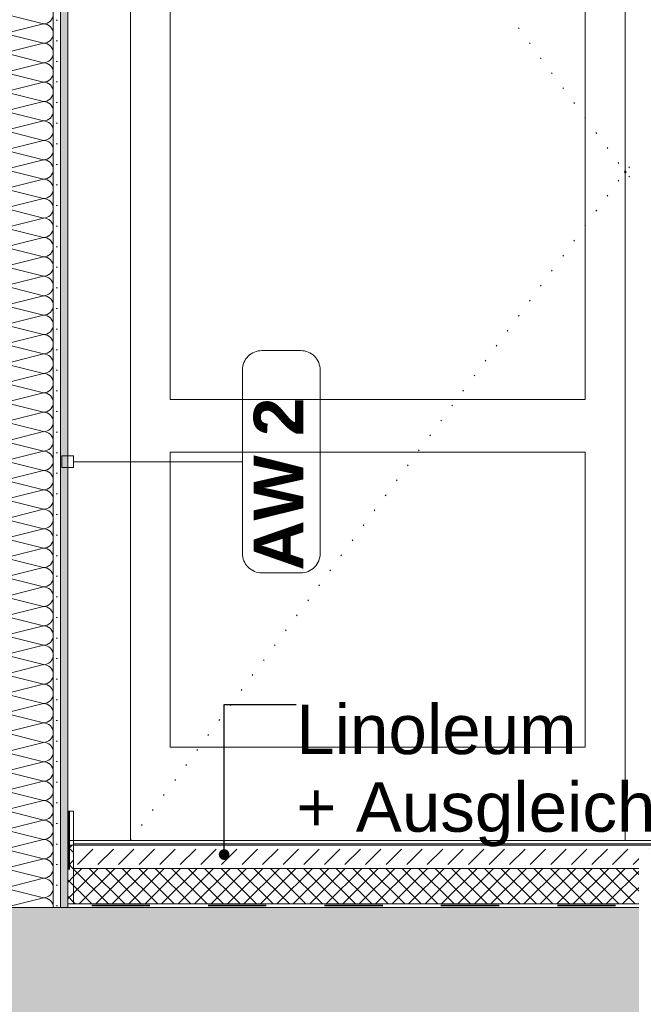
# Model space of a CAD drawing. Header units: metres. Extents: x -17.8 to 3.6, y -5.9 to 16.3.
# Tile 39 of 77: x -8.2 to -7.1, y 3.1 to 4.8. Entities that reach past the tile are written whole.
import ezdxf

# ---------------------------------------------------------------- set-up
doc = ezdxf.new("R2010")
doc.units = ezdxf.units.M
doc.header["$MEASUREMENT"] = 0
doc.linetypes.add('Strichlinie eng', pattern=[0.115, 0.075, -0.04])
doc.linetypes.add('Wipeout_Contour', pattern=[1, 0, -1])
for name, color, linetype in [('152 - Bemaßung_ Beschriftung.Ausbau', 7, 'Continuous'), ('301 - Elemente.Linie', 7, 'Continuous'), ('603 - Struktur.Bodenplatte_ Decke Roh', 7, 'Continuous'), ('605 - Struktur.Wand Innen', 7, 'Continuous'), ('650 - Abdeckung.Fußboden Aufbau', 7, 'Continuous'), ('Neubau_152 - Bemaßung_ Beschriftung.Ausbau', 7, 'Continuous'), ('Neubau_605 - Struktur.Wand Innen', 7, 'Continuous'), ('Neubau_606 - Struktur.Wand Innen Ausbau', 7, 'Continuous')]:
    doc.layers.add(name, color=color, linetype=linetype)
doc.styles.add('ERSTELLTER_STIL_1', font='txt')
doc.styles.add('ERSTELLTER_STIL_2', font='txt')
doc.dimstyles.new('ERSTELLTER_STIL__1', dxfattribs={"dimtxt": 0.1, "dimasz": 0.0532, "dimexe": 0.18, "dimexo": 0.0625, "dimgap": 0, "dimtad": 1, "dimzin": 0, "dimdsep": 46, "dimtxsty": 'ERSTELLTER_STIL_1', "dimblk": 'ARROWHEAD_2', "dimblk1": 'ARROWHEAD_2', "dimblk2": 'ARROWHEAD_2', "dimcen": 0.09, "dimse1": 1, "dimse2": 1, "dimclrd": 7, "dimclre": 7, "dimclrt": 7, "dimazin": 0, "dimtfac": 1, "dimtdec": 4, "dimtmove": 0, "dimatfit": 3, "dimfxl": 1, "dimtolj": 1, "dimtzin": 0, "dimarcsym": 0})
doc.dimstyles.new('ERSTELLTER_STIL__4', dxfattribs={"dimtxt": 0.18, "dimasz": 0.03648, "dimexe": 0.18, "dimexo": 0.0625, "dimgap": 0, "dimtad": 0, "dimtih": 1, "dimtoh": 1, "dimdec": 4, "dimzin": 0, "dimdsep": 46, "dimcen": 0.09, "dimadec": 0, "dimazin": 0, "dimtfac": 1, "dimtdec": 4, "dimtmove": 0, "dimatfit": 3, "dimldrblk": 'ARROWHEAD_11', "dimfxl": 1, "dimtolj": 1, "dimtzin": 0, "dimarcsym": 0})
pattern_1 = [(45, (0, 0), (-0.014142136, 0.014142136), []), (135, (0, 0), (0.014142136, 0.014142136), [])]
pattern_2 = [(45, (0, 0), (-0.01767767, 0.01767767), [0, -0.025])]

# ---------------------------------------------------------------- blocks, each defined once
blk = doc.blocks.new('*X17')
at = {"layer": 'Neubau_606 - Struktur.Wand Innen Ausbau', "color": 1, "linetype": 'Continuous', "lineweight": 5}
for p, q in [((-8.1191, 4.7667), (-8.1858, 4.7833)), ((-8.1191, 4.7667), (-8.1858, 4.75)), ((-8.1191, 4.7333), (-8.1858, 4.75)), ((-8.1191, 4.7333), (-8.1858, 4.7167)), ((-8.1191, 4.7), (-8.1858, 4.7167)), ((-8.1191, 4.7), (-8.1858, 4.6833)), ((-8.1191, 4.6667), (-8.1858, 4.6833)), ((-8.1191, 4.6667), (-8.1858, 4.65)), ((-8.1191, 4.6333), (-8.1858, 4.65)), ((-8.1191, 4.6333), (-8.1858, 4.6167)), ((-8.1191, 4.6), (-8.1858, 4.6167)), ((-8.1191, 4.6), (-8.1858, 4.5833)), ((-8.1191, 4.5667), (-8.1858, 4.5833)), ((-8.1191, 4.5667), (-8.1858, 4.55)), ((-8.1191, 4.5333), (-8.1858, 4.55)), ((-8.1191, 4.5333), (-8.1858, 4.5167)), ((-8.1191, 4.5), (-8.1858, 4.5167)), ((-8.1191, 4.5), (-8.1858, 4.4833)), ((-8.1191, 4.4667), (-8.1858, 4.4833)), ((-8.1191, 4.4667), (-8.1858, 4.45)), ((-8.1191, 4.4333), (-8.1858, 4.45)), ((-8.1191, 4.4333), (-8.1858, 4.4167)), ((-8.1191, 4.4), (-8.1858, 4.4167)), ((-8.1191, 4.4), (-8.1858, 4.3833)), ((-8.1191, 4.3667), (-8.1858, 4.3833)), ((-8.1191, 4.3667), (-8.1858, 4.35)), ((-8.1191, 4.3333), (-8.1858, 4.35)), ((-8.1191, 4.3333), (-8.1858, 4.3167)), ((-8.1191, 4.3), (-8.1858, 4.3167)), ((-8.1191, 4.3), (-8.1858, 4.2833)), ((-8.1191, 4.2667), (-8.1858, 4.2833)), ((-8.1191, 4.2667), (-8.1858, 4.25)), ((-8.1191, 4.2333), (-8.1858, 4.25)), ((-8.1191, 4.2333), (-8.1858, 4.2167)), ((-8.1191, 4.2), (-8.1858, 4.2167)), ((-8.1191, 4.2), (-8.1858, 4.1833)), ((-8.1191, 4.1667), (-8.1858, 4.1833)), ((-8.1191, 4.1667), (-8.1858, 4.15)), ((-8.1191, 4.1333), (-8.1858, 4.15)), ((-8.1191, 4.1333), (-8.1858, 4.1167)), ((-8.1191, 4.1), (-8.1858, 4.1167)), ((-8.1191, 4.1), (-8.1858, 4.0833)), ((-8.1191, 4.0667), (-8.1858, 4.0833)), ((-8.1191, 4.0667), (-8.1858, 4.05)), ((-8.1191, 4.0333), (-8.1858, 4.05)), ((-8.1191, 4.0333), (-8.1858, 4.0167)), ((-8.1191, 4), (-8.1858, 4.0167)), ((-8.1191, 4), (-8.1858, 3.9833)), ((-8.1191, 3.9667), (-8.1858, 3.9833)), ((-8.1191, 3.9667), (-8.1858, 3.95)), ((-8.1191, 3.9333), (-8.1858, 3.95)), ((-8.1191, 3.9333), (-8.1858, 3.9167)), ((-8.1191, 3.9), (-8.1858, 3.9167)), ((-8.1191, 3.9), (-8.1858, 3.8833)), ((-8.1191, 3.8667), (-8.1858, 3.8833)), ((-8.1191, 3.8667), (-8.1858, 3.85)), ((-8.1191, 3.8333), (-8.1858, 3.85)), ((-8.1191, 3.8333), (-8.1858, 3.8167)), ((-8.1191, 3.8), (-8.1858, 3.8167)), ((-8.1191, 3.8), (-8.1858, 3.7833)), ((-8.1191, 3.7667), (-8.1858, 3.7833)), ((-8.1191, 3.7667), (-8.1858, 3.75)), ((-8.1191, 3.7333), (-8.1858, 3.75)), ((-8.1191, 3.7333), (-8.1858, 3.7167)), ((-8.1191, 3.7), (-8.1858, 3.7167)), ((-8.1191, 3.7), (-8.1858, 3.6833)), ((-8.1191, 3.6667), (-8.1858, 3.6833)), ((-8.1191, 3.6667), (-8.1858, 3.65)), ((-8.1191, 3.6333), (-8.1858, 3.65)), ((-8.1191, 3.6333), (-8.1858, 3.6167)), ((-8.1191, 3.6), (-8.1858, 3.6167)), ((-8.1191, 3.6), (-8.1858, 3.5833)), ((-8.1191, 3.5667), (-8.1858, 3.5833)), ((-8.1191, 3.5667), (-8.1858, 3.55)), ((-8.1191, 3.5333), (-8.1858, 3.55)), ((-8.1191, 3.5333), (-8.1858, 3.5167)), ((-8.1191, 3.5), (-8.1858, 3.5167)), ((-8.1191, 3.5), (-8.1858, 3.4833)), ((-8.1191, 3.4667), (-8.1858, 3.4833)), ((-8.1191, 3.4667), (-8.1858, 3.45)), ((-8.1191, 3.4333), (-8.1858, 3.45)), ((-8.1191, 3.4333), (-8.1858, 3.4167)), ((-8.1191, 3.4), (-8.1858, 3.4167)), ((-8.1191, 3.4), (-8.1858, 3.3833)), ((-8.1191, 3.3667), (-8.1858, 3.3833)), ((-8.1191, 3.3667), (-8.1858, 3.35)), ((-8.1191, 3.3333), (-8.1858, 3.35)), ((-8.1191, 3.3333), (-8.1858, 3.3167)), ((-8.1191, 3.3), (-8.1858, 3.3167)), ((-8.1191, 3.3), (-8.1858, 3.2833)), ((-8.1191, 3.2667), (-8.1858, 3.2833)), ((-8.1191, 3.2667), (-8.1858, 3.25))]:
    blk.add_line(p, q, dxfattribs=at)
for centre, start, end in [((-8.1191, 4.7833), 270, 0), ((-8.1191, 4.75), 0, 90), ((-8.1191, 4.75), 270, 0), ((-8.1191, 4.7167), 0, 90), ((-8.1191, 4.7167), 270, 0), ((-8.1191, 4.6833), 0, 90), ((-8.1191, 4.6833), 270, 0), ((-8.1191, 4.65), 0, 90), ((-8.1191, 4.65), 270, 0), ((-8.1191, 4.6167), 0, 90), ((-8.1191, 4.6167), 270, 0), ((-8.1191, 4.5833), 0, 90), ((-8.1191, 4.5833), 270, 0), ((-8.1191, 4.55), 0, 90), ((-8.1191, 4.55), 270, 0), ((-8.1191, 4.5167), 0, 90), ((-8.1191, 4.5167), 270, 0), ((-8.1191, 4.4833), 0, 90), ((-8.1191, 4.4833), 270, 0), ((-8.1191, 4.45), 0, 90), ((-8.1191, 4.45), 270, 0), ((-8.1191, 4.4167), 0, 90), ((-8.1191, 4.4167), 270, 0), ((-8.1191, 4.3833), 0, 90), ((-8.1191, 4.3833), 270, 0), ((-8.1191, 4.35), 0, 90), ((-8.1191, 4.35), 270, 0), ((-8.1191, 4.3167), 0, 90), ((-8.1191, 4.3167), 270, 0), ((-8.1191, 4.2833), 0, 90), ((-8.1191, 4.2833), 270, 0), ((-8.1191, 4.25), 0, 90), ((-8.1191, 4.25), 270, 0), ((-8.1191, 4.2167), 0, 90), ((-8.1191, 4.2167), 270, 0), ((-8.1191, 4.1833), 0, 90), ((-8.1191, 4.1833), 270, 0), ((-8.1191, 4.15), 0, 90), ((-8.1191, 4.15), 270, 0), ((-8.1191, 4.1167), 0, 90), ((-8.1191, 4.1167), 270, 0), ((-8.1191, 4.0833), 0, 90), ((-8.1191, 4.0833), 270, 0), ((-8.1191, 4.05), 0, 90), ((-8.1191, 4.05), 270, 0), ((-8.1191, 4.0167), 0, 90), ((-8.1191, 4.0167), 270, 0), ((-8.1191, 3.9833), 0, 90), ((-8.1191, 3.9833), 270, 0), ((-8.1191, 3.95), 0, 90), ((-8.1191, 3.95), 270, 0), ((-8.1191, 3.9167), 0, 90), ((-8.1191, 3.9167), 270, 0), ((-8.1191, 3.8833), 0, 90), ((-8.1191, 3.8833), 270, 0), ((-8.1191, 3.85), 0, 90), ((-8.1191, 3.85), 270, 0), ((-8.1191, 3.8167), 0, 90), ((-8.1191, 3.8167), 270, 0), ((-8.1191, 3.7833), 0, 90), ((-8.1191, 3.7833), 270, 0), ((-8.1191, 3.75), 0, 90), ((-8.1191, 3.75), 270, 0), ((-8.1191, 3.7167), 0, 90), ((-8.1191, 3.7167), 270, 0), ((-8.1191, 3.6833), 0, 90), ((-8.1191, 3.6833), 270, 0), ((-8.1191, 3.65), 0, 90), ((-8.1191, 3.65), 270, 0), ((-8.1191, 3.6167), 0, 90), ((-8.1191, 3.6167), 270, 0), ((-8.1191, 3.5833), 0, 90), ((-8.1191, 3.5833), 270, 0), ((-8.1191, 3.55), 0, 90), ((-8.1191, 3.55), 270, 0), ((-8.1191, 3.5167), 0, 90), ((-8.1191, 3.5167), 270, 0), ((-8.1191, 3.4833), 0, 90), ((-8.1191, 3.4833), 270, 0), ((-8.1191, 3.45), 0, 90), ((-8.1191, 3.45), 270, 0), ((-8.1191, 3.4167), 0, 90), ((-8.1191, 3.4167), 270, 0), ((-8.1191, 3.3833), 0, 90), ((-8.1191, 3.3833), 270, 0), ((-8.1191, 3.35), 0, 90), ((-8.1191, 3.35), 270, 0), ((-8.1191, 3.3167), 0, 90), ((-8.1191, 3.3167), 270, 0), ((-8.1191, 3.2833), 0, 90), ((-8.1191, 3.2833), 270, 0), ((-8.1191, 3.25), 0, 90)]:
    blk.add_arc(centre, 0.0167, start, end, dxfattribs=at)
blk = doc.blocks.new('*D92')
at = {"layer": '152 - Bemaßung_ Beschriftung.Ausbau', "color": 7, "linetype": 'Continuous', "lineweight": 5}
for p, q in [((-14.855, 0), (-14.855, 13.3199)), ((-14.89, 0.0202), (-14.82, -0.0202)), ((-14.8025, 0), (-14.9075, 0)), ((-14.855, -1.75), (-14.855, 0)), ((-14.89, -1.7298), (-14.82, -1.7702)), ((-14.8025, -1.75), (-14.9075, -1.75))]:
    blk.add_line(p, q, dxfattribs=at)
at = {"color": 254, "linetype": 'Wipeout_Contour', "lineweight": 0, "ltscale": 59.837338}
blk.add_wipeout([(-14.8563, -1.0268), (-14.8563, -0.7232), (-14.9938, -0.7232), (-14.9938, -1.0268)], dxfattribs=at).dxf.layer = '152 - Bemaßung_ Beschriftung.Ausbau'
at = {"layer": '152 - Bemaßung_ Beschriftung.Ausbau', "color": 7, "lineweight": 5, "insert": (-14.875, -1.008), "char_height": 0.1, "attachment_point": 7, "rotation": 90, "style": 'ERSTELLTER_STIL_1'}
blk.add_mtext('\\A1;{\\pql;\\fArial|b0|i0|c0|p38;1,75}', dxfattribs=at)
blk = doc.blocks.new('ARROWHEAD_2')
at = {"color": 0, "linetype": 'Continuous', "lineweight": 0}
for p, q in [((-0.378, -0.655), (0.378, 0.655)), ((0, 0), (-1, 0))]:
    blk.add_line(p, q, dxfattribs=at)
blk = doc.blocks.new('*D93')
at = {"layer": '152 - Bemaßung_ Beschriftung.Ausbau', "color": 7, "linetype": 'Continuous', "lineweight": 5}
for p, q in [((-14.855, 13.3199), (-14.855, 13.3541)), ((-14.82, 13.2997), (-14.89, 13.3401)), ((-14.8025, 13.3199), (-14.9075, 13.3199)), ((-14.855, 0), (-14.855, 13.3199)), ((-14.89, 0.0202), (-14.82, -0.0202))]:
    blk.add_line(p, q, dxfattribs=at)
at = {"color": 254, "linetype": 'Wipeout_Contour', "lineweight": 0, "ltscale": 65.424627}
blk.add_wipeout([(-14.8563, 6.4201), (-14.8563, 6.8997), (-14.9938, 6.8997), (-14.9938, 6.4201)], dxfattribs=at).dxf.layer = '152 - Bemaßung_ Beschriftung.Ausbau'
at = {"layer": '152 - Bemaßung_ Beschriftung.Ausbau', "color": 7, "lineweight": 5, "insert": (-14.8556, 6.4389), "char_height": 0.1, "attachment_point": 7, "rotation": 90, "style": 'ERSTELLTER_STIL_1'}
blk.add_mtext('\\A1;{\\pql;\\fArial|b0|i0|c0|p38;13,31\\fArial|b0|i0|c0|p38;\\A1{\\H.66x;\\S99^  ;}}', dxfattribs=at)
blk = doc.blocks.new('*D99')
at = {"layer": '152 - Bemaßung_ Beschriftung.Ausbau', "color": 7, "linetype": 'Continuous', "lineweight": 5}
for p, q in [((-14.39, 4.1552), (-14.32, 4.1148)), ((-14.3025, 4.135), (-14.4075, 4.135)), ((-14.355, 3.365), (-14.355, 4.135)), ((-14.39, 3.3852), (-14.32, 3.3448)), ((-14.3025, 3.365), (-14.4075, 3.365))]:
    blk.add_line(p, q, dxfattribs=at)
at = {"color": 254, "linetype": 'Wipeout_Contour', "lineweight": 0, "ltscale": 59.657929}
blk.add_wipeout([(-14.3563, 3.6554), (-14.3563, 3.8446), (-14.4938, 3.8446), (-14.4938, 3.6554)], dxfattribs=at).dxf.layer = '152 - Bemaßung_ Beschriftung.Ausbau'
at = {"layer": '152 - Bemaßung_ Beschriftung.Ausbau', "color": 7, "lineweight": 5, "insert": (-14.375, 3.6741), "char_height": 0.1, "attachment_point": 7, "rotation": 90, "style": 'ERSTELLTER_STIL_1'}
blk.add_mtext('\\A1;{\\pql;\\fArial|b0|i0|c0|p38;77}', dxfattribs=at)
blk = doc.blocks.new('*D100')
at = {"layer": '152 - Bemaßung_ Beschriftung.Ausbau', "color": 7, "linetype": 'Continuous', "lineweight": 5}
for p, q in [((-14.39, 6.1652), (-14.32, 6.1248)), ((-14.3025, 6.145), (-14.4075, 6.145)), ((-14.355, 4.135), (-14.355, 6.145)), ((-14.39, 4.1552), (-14.32, 4.1148)), ((-14.3025, 4.135), (-14.4075, 4.135))]:
    blk.add_line(p, q, dxfattribs=at)
at = {"color": 254, "linetype": 'Wipeout_Contour', "lineweight": 0, "ltscale": 61.298089}
blk.add_wipeout([(-14.3563, 4.9882), (-14.3563, 5.2918), (-14.4938, 5.2918), (-14.4938, 4.9882)], dxfattribs=at).dxf.layer = '152 - Bemaßung_ Beschriftung.Ausbau'
at = {"layer": '152 - Bemaßung_ Beschriftung.Ausbau', "color": 7, "lineweight": 5, "insert": (-14.375, 5.007), "char_height": 0.1, "attachment_point": 7, "rotation": 90, "style": 'ERSTELLTER_STIL_1'}
blk.add_mtext('\\A1;{\\pql;\\fArial|b0|i0|c0|p38;2,01}', dxfattribs=at)
blk = doc.blocks.new('ARROWHEAD_11')
at = {"color": 0, "linetype": 'Continuous', "lineweight": 0}
blk.add_line((0, 0), (-1, 0), dxfattribs=at)
at = {"color": 0, "linetype": 'Continuous', "lineweight": 0, "const_width": 0.25, "flags": 128}
blk.add_lwpolyline([(-0.125, 0, 1), (0.125, 0, 1)], format="xyb", close=True, dxfattribs=at)

msp = doc.modelspace()

# ---------------------------------------------------------------- hatches: boundary and pattern name
at = {"layer": '603 - Struktur.Bodenplatte_ Decke Roh', "linetype": 'Continuous', "lineweight": 5}
h = msp.add_hatch(dxfattribs=at)
h.set_pattern_fill('Beton__Stahlbeton_0001', style=0, pattern_type=2)
h.set_pattern_definition([(45, (0, 0), (-0.0848528, 0.0848528), []), (45, (-0.04243, 0.04243), (-0.0848528, 0.0848528), [0.09, -0.03])])
h.paths.add_polyline_path([(-0.005, 3), (-0.005, 3.25), (-13.695, 3.25), (-13.695, 3), (-13.455, 3), (-13.31, 3), (-12.99, 3), (-11.22, 3), (-11.1055, 3), (-8.51, 3), (-8.09, 3), (-6.01, 3), (-5.79, 3), (-5.41, 3), (-5.19, 3), (-0.71, 3), (-0.39, 3), (-0.245, 3)])
at = {"layer": '650 - Abdeckung.Fußboden Aufbau', "linetype": 'Continuous', "lineweight": 5}
h = msp.add_hatch(dxfattribs=at)
h.set_pattern_fill('Dämmung__hart_2_0001', color=1, style=0, pattern_type=2)
h.set_pattern_definition(pattern_1)
h.paths.add_polyline_path([(-8.0675, 3.256), (-8.0775, 3.256), (-8.0775, 3.357), (-8.0675, 3.357)])
h = msp.add_hatch(dxfattribs=at)
h.set_pattern_fill('Beton__unbewehrt_0001', color=1, style=0, pattern_type=2)
h.set_pattern_definition([(45, (0, 0), (-0.03535534, 0.03535534), [0.0375, -0.0125]), (45, (1e-17, 0.035355), (-0.03535534, 0.03535534), [0.0375, -0.0125])])
h.paths.add_polyline_path([(-6.0325, 3.357), (-6.0325, 3.317), (-8.0675, 3.317), (-8.0675, 3.357)])
h = msp.add_hatch(dxfattribs=at)
h.set_pattern_fill('Dämmung__hart_2_0001', color=1, style=0, pattern_type=2)
h.set_pattern_definition(pattern_1)
h.paths.add_polyline_path([(-6.0325, 3.317), (-6.0325, 3.256), (-8.0675, 3.256), (-8.0675, 3.317)])
at = {"layer": 'Neubau_606 - Struktur.Wand Innen Ausbau', "linetype": 'Continuous', "lineweight": 5}
h = msp.add_hatch(dxfattribs=at)
h.set_pattern_fill('Gips_0001', style=0, pattern_type=2)
h.set_pattern_definition(pattern_2)
h.paths.add_polyline_path([(-8.09, 3.25), (-8.0775, 3.25), (-8.0775, 6.255), (-8.09, 6.255), (-8.09, 5.705)])
h = msp.add_hatch(dxfattribs=at)
h.set_pattern_fill('Gips_0001', style=0, pattern_type=2)
h.set_pattern_definition(pattern_2)
h.paths.add_polyline_path([(-8.1025, 5.705), (-8.1025, 3.25), (-8.09, 3.25), (-8.09, 5.705)])

# ---------------------------------------------------------------- linework, layer by layer
at = {"layer": '301 - Elemente.Linie', "color": 1, "linetype": 'Continuous', "lineweight": 13, "flags": 128}
msp.add_lwpolyline([(-8.0675, 3.365), (-8.0763, 3.365), (-8.0763, 3.415), (-8.0675, 3.415)], close=True, dxfattribs=at)
at = {"layer": '301 - Elemente.Linie', "color": 92, "linetype": 'Strichlinie eng', "lineweight": 35, "true_color": 0x00be00, "flags": 128}
msp.add_lwpolyline([(-8.0748, 3.415), (-8.0748, 3.2534), (-6.0251, 3.2534), (-6.0251, 3.415)], dxfattribs=at)
at = {"layer": '603 - Struktur.Bodenplatte_ Decke Roh', "color": 1, "linetype": 'Continuous', "lineweight": 13}
msp.add_line((-6.0325, 3.256), (-8.0775, 3.256), dxfattribs=at)
at = {"layer": '603 - Struktur.Bodenplatte_ Decke Roh', "color": 7, "linetype": 'Continuous', "lineweight": 13, "flags": 128}
msp.add_lwpolyline([(-0.245, 3.25), (-0.255, 3.25), (-5.8725, 3.25), (-5.885, 3.25), (-5.8975, 3.25), (-5.9975, 3.25), (-6.01, 3.25), (-6.0225, 3.25), (-8.0775, 3.25), (-8.09, 3.25), (-8.1025, 3.25), (-8.2025, 3.25), (-8.215, 3.25), (-8.2275, 3.25), (-13.445, 3.25), (-13.455, 3.25)], dxfattribs=at)
at = {"layer": '605 - Struktur.Wand Innen', "color": 1, "linetype": 'Continuous', "lineweight": 13, "flags": 128}
msp.add_lwpolyline([(-8.0675, 3.365), (-8.0675, 3.317)], dxfattribs=at)
at = {"layer": '650 - Abdeckung.Fußboden Aufbau', "color": 7, "linetype": 'Continuous', "lineweight": 5}
msp.add_line((-6.0225, 3.365), (-8.0775, 3.365), dxfattribs=at)
at = {"layer": '650 - Abdeckung.Fußboden Aufbau', "color": 1, "linetype": 'Continuous', "lineweight": 13}
for p, q in [((-8.0675, 3.365), (-6.0325, 3.365)), ((-8.0675, 3.359), (-6.0325, 3.359)), ((-8.0675, 3.357), (-6.0325, 3.357)), ((-8.0675, 3.317), (-6.0325, 3.317))]:
    msp.add_line(p, q, dxfattribs=at)
at = {"layer": '650 - Abdeckung.Fußboden Aufbau', "color": 1, "linetype": 'Continuous', "lineweight": 9, "flags": 128}
msp.add_lwpolyline([(-8.0675, 3.256), (-8.0775, 3.256), (-8.0775, 3.357), (-8.0675, 3.357)], close=True, dxfattribs=at)
at = {"layer": 'Neubau_605 - Struktur.Wand Innen', "color": 1, "linetype": 'Continuous', "lineweight": 5}
for p, q in [((-7.97, 5.66), (-7.97, 3.365)), ((-7.97, 3.365), (-7.97, 5.66)), ((-7.9014, 4.1216), (-7.9014, 5.66)), ((-7.1888, 5.66), (-7.1888, 4.1216)), ((-7.1201, 3.365), (-7.1201, 5.66)), ((-7.1198, 3.365), (-7.1198, 5.66)), ((-7.3034, 4.76), (-7.3022, 4.7584)), ((-7.2844, 4.7343), (-7.2832, 4.7327)), ((-7.2653, 4.7085), (-7.2641, 4.7069)), ((-7.2463, 4.6828), (-7.2451, 4.6812)), ((-7.2272, 4.6571), (-7.2261, 4.6555)), ((-7.2082, 4.6314), (-7.207, 4.6298)), ((-7.1892, 4.6057), (-7.1888, 4.6052)), ((-7.1888, 4.6052), (-7.188, 4.6041)), ((-7.1701, 4.58), (-7.1689, 4.5784)), ((-7.1511, 4.5543), (-7.1499, 4.5527)), ((-7.132, 4.5285), (-7.1308, 4.5269)), ((-7.1213, 4.5141), (-7.1201, 4.5125)), ((-7.1185, 4.514), (-7.1198, 4.5125)), ((-7.1123, 4.5212), (-7.1136, 4.5197)), ((-7.132, 4.4965), (-7.1308, 4.4981)), ((-7.1213, 4.5109), (-7.1201, 4.5125)), ((-7.1185, 4.511), (-7.1198, 4.5125)), ((-7.1123, 4.5038), (-7.1136, 4.5053)), ((-7.1511, 4.4707), (-7.1499, 4.4723)), ((-7.1701, 4.445), (-7.1689, 4.4466)), ((-7.1892, 4.4193), (-7.1888, 4.4198)), ((-7.1888, 4.4198), (-7.188, 4.4209)), ((-7.2082, 4.3936), (-7.207, 4.3952)), ((-7.2272, 4.3679), (-7.2261, 4.3695)), ((-7.2463, 4.3422), (-7.2451, 4.3438)), ((-7.2653, 4.3165), (-7.2641, 4.3181)), ((-7.2844, 4.2907), (-7.2832, 4.2923)), ((-7.3034, 4.265), (-7.3022, 4.2666)), ((-7.3225, 4.2393), (-7.3213, 4.2409)), ((-7.3415, 4.2136), (-7.3403, 4.2152)), ((-7.3606, 4.1879), (-7.3594, 4.1895)), ((-7.3796, 4.1622), (-7.3784, 4.1638)), ((-7.3987, 4.1364), (-7.3975, 4.1381)), ((-7.1888, 4.1216), (-7.9014, 4.1216)), ((-7.4177, 4.1107), (-7.4165, 4.1123)), ((-7.4367, 4.085), (-7.4356, 4.0866)), ((-7.4558, 4.0593), (-7.4546, 4.0609)), ((-7.9014, 4.0315), (-7.1888, 4.0315)), ((-7.9014, 3.5253), (-7.9014, 4.0315)), ((-7.4748, 4.0336), (-7.4737, 4.0352)), ((-7.1888, 4.0315), (-7.1888, 3.5253)), ((-7.4939, 4.0079), (-7.4927, 4.0095)), ((-7.5129, 3.9822), (-7.5117, 3.9838)), ((-7.532, 3.9564), (-7.5308, 3.958)), ((-7.551, 3.9307), (-7.5498, 3.9323)), ((-7.5701, 3.905), (-7.5689, 3.9066)), ((-7.5891, 3.8793), (-7.5879, 3.8809)), ((-7.6082, 3.8536), (-7.607, 3.8552)), ((-7.6272, 3.8279), (-7.626, 3.8295)), ((-7.6463, 3.8022), (-7.6451, 3.8038)), ((-7.6653, 3.7764), (-7.6641, 3.778)), ((-7.6843, 3.7507), (-7.6832, 3.7523)), ((-7.7034, 3.725), (-7.7022, 3.7266)), ((-7.7224, 3.6993), (-7.7212, 3.7009)), ((-7.7415, 3.6736), (-7.7403, 3.6752)), ((-7.7605, 3.6479), (-7.7593, 3.6495)), ((-7.7796, 3.6221), (-7.7784, 3.6238)), ((-7.7986, 3.5964), (-7.7974, 3.598)), ((-7.8177, 3.5707), (-7.8165, 3.5723)), ((-7.8367, 3.545), (-7.8355, 3.5466)), ((-7.1888, 3.5253), (-7.9014, 3.5253)), ((-7.8558, 3.5193), (-7.8546, 3.5209)), ((-7.8748, 3.4936), (-7.8736, 3.4952)), ((-7.8938, 3.4679), (-7.8927, 3.4695)), ((-7.9129, 3.4421), (-7.9117, 3.4438)), ((-7.9319, 3.4164), (-7.9308, 3.418)), ((-7.951, 3.3907), (-7.9498, 3.3923)), ((-7.97, 3.365), (-7.9688, 3.3666))]:
    msp.add_line(p, q, dxfattribs=at)
at = {"layer": 'Neubau_606 - Struktur.Wand Innen Ausbau', "color": 1, "linetype": 'Continuous', "lineweight": 13}
for p, q in [((-8.0775, 6.255), (-8.0775, 3.365)), ((-8.1025, 5.705), (-8.1025, 3.25))]:
    msp.add_line(p, q, dxfattribs=at)
at = {"layer": 'Neubau_606 - Struktur.Wand Innen Ausbau', "color": 1, "linetype": 'Continuous', "lineweight": 9, "flags": 128}
msp.add_lwpolyline([(-8.09, 6.255), (-8.09, 5.705), (-8.09, 3.25)], dxfattribs=at)
at = {"layer": 'Neubau_606 - Struktur.Wand Innen Ausbau', "color": 1, "linetype": 'Continuous', "lineweight": 13, "flags": 128}
msp.add_lwpolyline([(-8.0775, 3.365), (-8.0775, 3.36), (-8.0775, 3.355), (-8.0775, 3.26), (-8.0775, 3.25)], dxfattribs=at)

# ---------------------------------------------------------------- block references
at = {"layer": 'Neubau_606 - Struktur.Wand Innen Ausbau', "color": 1, "linetype": 'Continuous', "lineweight": 5}
msp.add_blockref('*X17', (0, 0), dxfattribs=at)

# ---------------------------------------------------------------- next in the draw order: dimensions: what is measured, and where the dimension line sits
at = {"layer": '152 - Bemaßung_ Beschriftung.Ausbau', "color": 7, "linetype": 'Continuous', "lineweight": 5}
dim = msp.add_linear_dim(base=(-14.855, 0), p1=(0.115, -1.75), p2=(-13.445, 0), angle=90, dimstyle='ERSTELLTER_STIL__1', dxfattribs=at)
dim.commit()
dim.dimension.update_dxf_attribs({"geometry": '*D92', "text_midpoint": (-14.925, -0.8781), "dimtype": 160, "text_rotation": 90})

# ---------------------------------------------------------------- next in the draw order: dimensions: what is measured, and where the dimension line sits
dim = msp.add_linear_dim(base=(-14.855, 13.3199), p1=(-13.445, 0), p2=(0.145, 13.3199), angle=90, dimstyle='ERSTELLTER_STIL__1', dxfattribs=at)
dim.commit()
dim.dimension.update_dxf_attribs({"geometry": '*D93', "text_midpoint": (-14.925, 6.7801), "dimtype": 160, "text_rotation": 90})

# ---------------------------------------------------------------- next in the draw order: dimensions: what is measured, and where the dimension line sits
dim = msp.add_linear_dim(base=(-14.355, 4.135), p1=(-13.435, 3.365), p2=(-0.125, 4.135), angle=90, dimstyle='ERSTELLTER_STIL__1', dxfattribs=at)
dim.commit()
dim.dimension.update_dxf_attribs({"geometry": '*D99', "text_midpoint": (-14.425, 3.7503), "dimtype": 160, "text_rotation": 90})

# ---------------------------------------------------------------- next in the draw order: linework, layer by layer
at = {"layer": '152 - Bemaßung_ Beschriftung.Ausbau', "color": 7, "linetype": 'Continuous', "lineweight": 9}
msp.add_line((-8.0675, 4.015), (-7.7775, 4.015), dxfattribs=at)
at = {"layer": '152 - Bemaßung_ Beschriftung.Ausbau', "color": 7, "linetype": 'Continuous', "lineweight": 9, "flags": 128}
msp.add_lwpolyline([(-8.0875, 4.025), (-8.0875, 4.005), (-8.0675, 4.005), (-8.0675, 4.025)], close=True, dxfattribs=at)

# ---------------------------------------------------------------- next in the draw order: texts
at = {"layer": 'Neubau_152 - Bemaßung_ Beschriftung.Ausbau', "color": 1, "linetype": 'Continuous', "lineweight": 13, "insert": (-7.6851, 3.5981), "char_height": 0.085, "attachment_point": 1, "line_spacing_factor": 0.940037, "style": 'ERSTELLTER_STIL_1'}
msp.add_mtext('\\A1;{\\pql;\\fArial|b0|i0|c0|p38;Linoleum\\P\\pql;\\fArial|b0|i0|c0|p38;+ Ausgleich}', dxfattribs=at)

# ---------------------------------------------------------------- next in the draw order: dimensions: what is measured, and where the dimension line sits
at = {"layer": '152 - Bemaßung_ Beschriftung.Ausbau', "color": 7, "linetype": 'Continuous', "lineweight": 5}
dim = msp.add_linear_dim(base=(-14.355, 6.145), p1=(-0.125, 4.135), p2=(-0.125, 6.145), angle=90, dimstyle='ERSTELLTER_STIL__1', dxfattribs=at)
dim.commit()
dim.dimension.update_dxf_attribs({"geometry": '*D100', "text_midpoint": (-14.425, 5.1369), "dimtype": 160, "text_rotation": 90})

# ---------------------------------------------------------------- next in the draw order: leaders
at = {"layer": 'Neubau_152 - Bemaßung_ Beschriftung.Ausbau', "color": 1, "linetype": 'Continuous', "lineweight": 13, "annotation_type": 0, "has_hookline": 1, "hookline_direction": 0, "text_width": 0.6019}
msp.add_leader([(-7.8089, 3.3407), (-7.8089, 3.5981), (-7.6851, 3.5981)], dimstyle='ERSTELLTER_STIL__4', dxfattribs=at)

# ---------------------------------------------------------------- next in the draw order: linework, layer by layer
at = {"layer": '152 - Bemaßung_ Beschriftung.Ausbau', "color": 7, "linetype": 'Continuous', "lineweight": 9, "flags": 128}
msp.add_lwpolyline([(-7.7775, 4.1724, -0.414214), (-7.7441, 4.2058), (-7.6773, 4.2058, -0.414214), (-7.6439, 4.1724), (-7.6439, 3.8576, -0.414214), (-7.6773, 3.8242), (-7.7441, 3.8242, -0.414214), (-7.7775, 3.8576)], format="xyb", close=True, dxfattribs=at)

# ---------------------------------------------------------------- next in the draw order: texts
at = {"layer": '152 - Bemaßung_ Beschriftung.Ausbau', "color": 7, "lineweight": 9, "char_height": 0.085, "attachment_point": 2, "rotation": 90, "style": 'ERSTELLTER_STIL_2'}
for s, insert in [('\\A1;{\\pqc;\\pt0,1;\\fArial|b1|i0|c0|p38;AW 4 \\fArial|b1|i0|c0|p38;\\A1{\\H.66x;\\S^  ;}\\fArial|b1|i0|c0|p38;\\fArial|b1|i0|c0|p38;\\A1{\\H.66x;\\S^  ;}\\fArial|b1|i0|c0|p38;\\fArial|b1|i0|c0|p38;\\fArial|b1|i0|c0|p38;\\fArial|b1|i0|c0|p38;\\fArial|b1|i0|c0|p38;\\fArial|b1|i0|c0|p38;\\fArial|b1|i0|c0|p38;\\fArial|b1|i0|c0|p38;\\fArial|b1|i0|c0|p38;\\fArial|b1|i0|c0|p38;\\fArial|b1|i0|c0|p38;\\fArial|b1|i0|c0|p38;\\fArial|b1|i0|c0|p38;\\fArial|b1|i0|c0|p38;\\fArial|b1|i0|c0|p38;\\fArial|b1|i0|c0|p38;\\fArial|b1|i0|c0|p38;\\fArial|b1|i0|c0|p38;\\fArial|b1|i0|c0|p38;\\fArial|b1|i0|c0|p38;\\fArial|b1|i0|c0|p38;\\fArial|b1|i0|c0|p38;\\fArial|b1|i0|c0|p38;\\fArial|b1|i0|c0|p38;\\fArial|b1|i0|c0|p38;\\fArial|b1|i0|c0|p38;\\fArial|b1|i0|c0|p38;\\fArial|b1|i0|c0|p38;\\fArial|b1|i0|c0|p38;\\fArial|b1|i0|c0|p38;\\fArial|b1|i0|c0|p38;\\fArial|b1|i0|c0|p38;\\fArial|b1|i0|c0|p38;\\fArial|b1|i0|c0|p38;\\fArial|b1|i0|c0|p38;\\fArial|b1|i0|c0|p38;\\fArial|b1|i0|c0|p38;\\fArial|b1|i0|c0|p38;\\fArial|b1|i0|c0|p38;\\fArial|b1|i0|c0|p38;\\fArial|b1|i0|c0|p38;\\fArial|b1|i0|c0|p38;\\fArial|b1|i0|c0|p38;\\fArial|b1|i0|c0|p38;}', (-8.6416, 4.015)), ('\\A1;{\\pqc;\\pt0,1;\\fArial|b1|i0|c0|p38;AW 2 \\fArial|b1|i0|c0|p38;\\A1{\\H.66x;\\S^  ;}\\fArial|b1|i0|c0|p38;\\fArial|b1|i0|c0|p38;\\A1{\\H.66x;\\S^  ;}\\fArial|b1|i0|c0|p38;\\fArial|b1|i0|c0|p38;\\fArial|b1|i0|c0|p38;\\fArial|b1|i0|c0|p38;\\fArial|b1|i0|c0|p38;\\fArial|b1|i0|c0|p38;\\fArial|b1|i0|c0|p38;\\fArial|b1|i0|c0|p38;\\fArial|b1|i0|c0|p38;\\fArial|b1|i0|c0|p38;\\fArial|b1|i0|c0|p38;\\fArial|b1|i0|c0|p38;\\fArial|b1|i0|c0|p38;\\fArial|b1|i0|c0|p38;\\fArial|b1|i0|c0|p38;\\fArial|b1|i0|c0|p38;\\fArial|b1|i0|c0|p38;\\fArial|b1|i0|c0|p38;\\fArial|b1|i0|c0|p38;\\fArial|b1|i0|c0|p38;\\fArial|b1|i0|c0|p38;\\fArial|b1|i0|c0|p38;\\fArial|b1|i0|c0|p38;\\fArial|b1|i0|c0|p38;\\fArial|b1|i0|c0|p38;\\fArial|b1|i0|c0|p38;\\fArial|b1|i0|c0|p38;\\fArial|b1|i0|c0|p38;\\fArial|b1|i0|c0|p38;\\fArial|b1|i0|c0|p38;\\fArial|b1|i0|c0|p38;\\fArial|b1|i0|c0|p38;\\fArial|b1|i0|c0|p38;\\fArial|b1|i0|c0|p38;\\fArial|b1|i0|c0|p38;\\fArial|b1|i0|c0|p38;\\fArial|b1|i0|c0|p38;\\fArial|b1|i0|c0|p38;\\fArial|b1|i0|c0|p38;\\fArial|b1|i0|c0|p38;\\fArial|b1|i0|c0|p38;\\fArial|b1|i0|c0|p38;\\fArial|b1|i0|c0|p38;\\fArial|b1|i0|c0|p38;}', (-7.7581, 4.015))]:
    msp.add_mtext(s, dxfattribs=dict(at, insert=insert))

doc.saveas('drawing.dxf')
